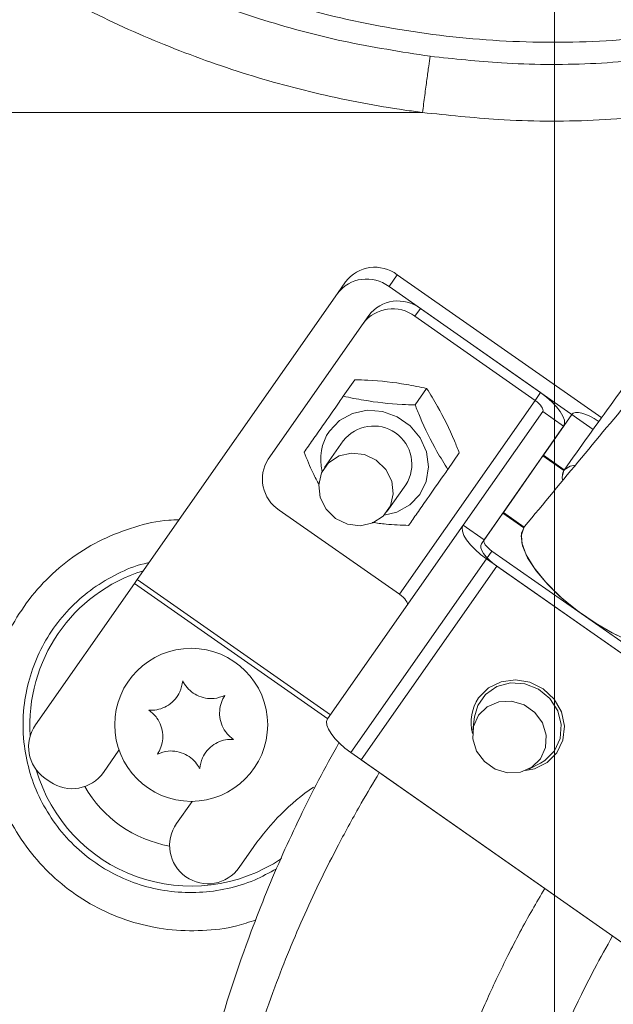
# Model space of a CAD drawing. Header units: millimetres. Extents: x 0 to 8410, y 0 to 5940.
# Tile 218 of 256: x 5273 to 5319, y 3483 to 3560. Entities that reach past the tile are written whole.
import ezdxf

# ---------------------------------------------------------------- set-up
doc = ezdxf.new("R2010")
doc.units = ezdxf.units.MM
doc.header["$LTSCALE"] = 10
doc.styles.add('SLDTEXTSTYLE0', font='TXT', dxfattribs={"width": 0.605})
doc.dimstyles.new('SLDDIMSTYLE0', dxfattribs={"dimtxt": 50, "dimasz": 50, "dimexe": 0, "dimexo": 0.0625, "dimgap": 12.5, "dimtad": 1, "dimtoh": 1, "dimdec": 1, "dimrnd": 1e-09, "dimzin": 12, "dimdsep": 46, "dimtxsty": 'SLDTEXTSTYLE0', "dimsah": 1, "dimcen": 0.09, "dimadec": 0, "dimazin": 0, "dimtfac": 1, "dimtofl": 0, "dimtmove": 0, "dimatfit": 3, "dimfxl": 0, "dimfrac": 2, "dimtolj": 1, "dimtzin": 12, "dimarcsym": 0})
doc.dimstyles.new('SLDDIMSTYLE2', dxfattribs={"dimtxt": 50, "dimasz": 50, "dimexe": 0, "dimexo": 0.0625, "dimgap": 12.5, "dimtad": 1, "dimtoh": 1, "dimdec": 1, "dimrnd": 1e-09, "dimzin": 12, "dimdsep": 46, "dimtxsty": 'SLDTEXTSTYLE0', "dimsah": 1, "dimcen": 0.09, "dimadec": 0, "dimazin": 0, "dimtfac": 1, "dimtofl": 0, "dimtmove": 0, "dimatfit": 3, "dimfxl": 0, "dimfrac": 2, "dimtolj": 1, "dimtzin": 12, "dimarcsym": 0})
doc.dimstyles.new('SLDDIMSTYLE3', dxfattribs={"dimtxt": 50, "dimasz": 50, "dimexe": 0, "dimexo": 0.0625, "dimgap": -12.5, "dimtad": 1, "dimtoh": 1, "dimdec": 1, "dimrnd": 1e-09, "dimzin": 12, "dimdsep": 46, "dimtxsty": 'SLDTEXTSTYLE0', "dimsah": 1, "dimcen": 0.09, "dimadec": 0, "dimazin": 0, "dimtfac": 1, "dimtofl": 0, "dimtmove": 0, "dimatfit": 3, "dimfxl": 0, "dimfrac": 2, "dimtolj": 1, "dimtzin": 12, "dimarcsym": 0})

# ---------------------------------------------------------------- blocks, each defined once
blk = doc.blocks.new('*D8')
at = {"color": 7, "linetype": 'Continuous', "lineweight": 0}
for p, q in [((5314.725, 3632.575), (4589.073, 3632.575)), ((4604.073, 3632.575), (4604.073, 2732.575)), ((5314.725, 2732.575), (4589.073, 2732.575))]:
    blk.add_line(p, q, dxfattribs=at)
for points in [[(4604.073, 3632.575), (4596.573, 3582.575), (4611.573, 3582.575)], [(4604.073, 2732.575), (4611.573, 2782.575), (4596.573, 2782.575)]]:
    blk.add_solid(points, dxfattribs=at)
at = {"color": 7, "linetype": 'Continuous', "lineweight": 0, "insert": (4539.619, 3125.287), "char_height": 50, "attachment_point": 1, "rotation": 90, "style": 'SLDTEXTSTYLE0'}
blk.add_mtext('900', dxfattribs=at)
blk = doc.blocks.new('*D10')
at = {"color": 7, "linetype": 'Continuous', "lineweight": 0}
for p, q in [((5314.725, 3964.575), (4489.073, 3964.575)), ((4504.073, 2237.575), (4504.073, 3964.575)), ((4975.826, 2237.575), (4489.073, 2237.575))]:
    blk.add_line(p, q, dxfattribs=at)
for points in [[(4504.073, 3964.575), (4496.573, 3914.575), (4511.573, 3914.575)], [(4504.073, 2237.575), (4511.573, 2287.575), (4496.573, 2287.575)]]:
    blk.add_solid(points, dxfattribs=at)
at = {"color": 7, "linetype": 'Continuous', "lineweight": 0, "insert": (4439.619, 3024.714), "char_height": 50, "attachment_point": 1, "rotation": 90, "style": 'SLDTEXTSTYLE0'}
blk.add_mtext('1727', dxfattribs=at)
blk = doc.blocks.new('*D14')
at = {"color": 7, "linetype": 'Continuous', "lineweight": 0}
for p, q in [((5314.725, 3632.575), (5314.725, 3296.02)), ((5259.725, 3242.575), (5259.725, 3326.02)), ((5259.725, 3311.02), (5051.599, 3311.02)), ((5259.725, 3311.02), (5314.725, 3311.02)), ((5314.725, 3311.02), (5414.725, 3311.02))]:
    blk.add_line(p, q, dxfattribs=at)
for points in [[(5259.725, 3311.02), (5209.725, 3318.52), (5209.725, 3303.52)], [(5314.725, 3311.02), (5364.725, 3303.52), (5364.725, 3318.52)]]:
    blk.add_solid(points, dxfattribs=at)
at = {"color": 7, "linetype": 'Continuous', "lineweight": 0, "insert": (5067.474, 3375.474), "char_height": 50, "attachment_point": 1, "style": 'SLDTEXTSTYLE0'}
blk.add_mtext('55', dxfattribs=at)
blk = doc.blocks.new('*D15')
at = {"color": 7, "linetype": 'Continuous', "lineweight": 0}
for p, q in [((5463.658, 3520.917), (5463.658, 3444.209)), ((5648.059, 3520.917), (5463.658, 3520.917)), ((5648.059, 3444.209), (5648.059, 3520.917)), ((5463.658, 3444.209), (5648.059, 3444.209)), ((5259.725, 2942.575), (5259.725, 3443.868)), ((5369.725, 2942.575), (5369.725, 3443.868)), ((5259.725, 3428.868), (5159.725, 3428.868)), ((5259.725, 3428.868), (5369.725, 3428.868)), ((5369.725, 3428.868), (5648.059, 3428.868))]:
    blk.add_line(p, q, dxfattribs=at)
for points in [[(5259.725, 3428.868), (5209.725, 3436.368), (5209.725, 3421.368)], [(5369.725, 3428.868), (5419.725, 3421.368), (5419.725, 3436.368)]]:
    blk.add_solid(points, dxfattribs=at)
at = {"color": 7, "linetype": 'Continuous', "lineweight": 0, "insert": (5479.533, 3508.663), "char_height": 50, "attachment_point": 1, "style": 'SLDTEXTSTYLE0'}
blk.add_mtext(' 110 ', dxfattribs=at)

msp = doc.modelspace()

# ---------------------------------------------------------------- linework, layer by layer
at = {"color": 8, "linetype": 'Continuous', "lineweight": 0}
for p, q in [((5304.366562, 3552.574802), (5304.364811, 3552.574785)), ((5304.366696, 3552.574785), (5304.366562, 3552.574802)), ((5301.739732, 3538.936668), (5302.384328, 3539.857247)), ((5304.197188, 3537.215938), (5303.767457, 3536.602219)), ((5313.187705, 3530.00609), (5313.617436, 3530.619809)), ((5313.187705, 3530.00609), (5302.551489, 3514.815999)), ((5315.430296, 3527.978501), (5313.791992, 3529.125654)), ((5307.560892, 3520.226721), (5309.199196, 3519.079568)), ((5309.803482, 3518.199132), (5309.373751, 3517.585412)), ((5309.373751, 3517.585412), (5298.737535, 3502.395321)), ((5299.556687, 3501.821745), (5310.192903, 3517.011836)), ((5281.98777, 3515.958283), (5297.142082, 3505.347119)), ((5281.772904, 3515.651423), (5296.927217, 3505.040259))]:
    msp.add_line(p, q, dxfattribs=at)
at = {"color": 7, "linetype": 'Continuous', "lineweight": 0}
for p, q in [((5318.414861, 3528.632547), (5302.384328, 3539.857247)), ((5297.686843, 3538.378883), (5298.33144, 3539.299463)), ((5297.686843, 3538.378883), (5281.98777, 3515.958283)), ((5317.757561, 3527.720863), (5301.739732, 3538.936668)), ((5299.714568, 3536.044435), (5300.144299, 3536.658154)), ((5304.197188, 3537.215938), (5313.617436, 3530.619809)), ((5299.714568, 3536.044435), (5292.269217, 3525.411371)), ((5303.767457, 3536.602219), (5313.187705, 3530.00609)), ((5298.154522, 3530.329564), (5299.058982, 3531.621267)), ((5303.785488, 3529.654183), (5304.689948, 3530.945885)), ((5313.791992, 3529.125654), (5307.560892, 3520.226721)), ((5313.843527, 3525.71236), (5316.074892, 3528.89908)), ((5315.430296, 3527.978501), (5309.199196, 3519.079568)), ((5298.1512, 3526.837926), (5296.690114, 3524.75128)), ((5306.346042, 3524.5938), (5307.250502, 3525.885502)), ((5310.703254, 3521.227586), (5313.800554, 3525.650988)), ((5315.439677, 3524.503262), (5313.800554, 3525.650988)), ((5315.48265, 3524.564634), (5313.843527, 3525.71236)), ((5315.439677, 3524.503262), (5315.48265, 3524.564634)), ((5301.605027, 3521.309821), (5303.066112, 3523.396468)), ((5293.13124, 3521.412128), (5302.551489, 3514.815999)), ((5312.342077, 3520.08007), (5310.703254, 3521.227586)), ((5308.98433, 3518.772708), (5310.660281, 3521.166214)), ((5312.299104, 3520.018698), (5310.660281, 3521.166214)), ((5307.560892, 3520.226721), (5296.924676, 3505.03663)), ((5312.299104, 3520.018698), (5312.342077, 3520.08007)), ((5309.803482, 3518.199132), (5337.654652, 3498.697533)), ((5309.373751, 3517.585412), (5337.224921, 3498.083813)), ((5336.405769, 3498.65739), (5310.192903, 3517.011836)), ((5281.98777, 3515.958283), (5281.772904, 3515.651423)), ((5281.772904, 3515.651423), (5274.018131, 3504.576459)), ((5308.445668, 3505.187503), (5308.313718, 3504.169272)), ((5279.342619, 3500.848213), (5280.562388, 3502.590224)), ((5298.737535, 3502.395321), (5326.588705, 3482.893722)), ((5325.769553, 3483.467299), (5299.556687, 3501.821745)), ((5312.693146, 3501.102764), (5313.60484, 3501.575012)), ((5274.754858, 3500.398274), (5275.164434, 3500.111486)), ((5286.296453, 3498.575189), (5285.076683, 3496.833177)), ((5289.991596, 3493.391719), (5291.138749, 3495.030023))]:
    msp.add_line(p, q, dxfattribs=at)
at = {"color": 7, "linetype": 'Continuous', "lineweight": 0, "flags": 128}
for points in [[(5313.617436, 3530.619809), (5314.084476, 3530.266423), (5314.508797, 3529.89124), (5314.874092, 3529.508678), (5315.166322, 3529.133439), (5315.374258, 3528.779943), (5315.48991, 3528.461774), (5315.508831, 3528.19116), (5315.430296, 3527.978501)], [(5313.187705, 3530.00609), (5313.343385, 3529.888295), (5313.484825, 3529.763233), (5313.60659, 3529.635713), (5313.704001, 3529.510633), (5313.773313, 3529.392801), (5313.811863, 3529.286745), (5313.81817, 3529.19654), (5313.791992, 3529.125654)], [(5316.074892, 3528.89908), (5316.190208, 3528.996769), (5316.364052, 3529.046619), (5316.589742, 3529.046714), (5316.858606, 3528.997052), (5317.160312, 3528.89954), (5317.483264, 3528.757927), (5317.815053, 3528.577653), (5318.142927, 3528.365647)], [(5300.743003, 3525.309064), (5299.806287, 3525.760177), (5298.79012, 3525.882057), (5297.817067, 3525.660003), (5297.004493, 3525.120798), (5296.450405, 3524.329478), (5296.221635, 3523.381489), (5296.345776, 3522.391171), (5296.807855, 3521.477972), (5297.552138, 3520.752037), (5298.488854, 3520.300924), (5299.505021, 3520.179044), (5300.478074, 3520.401099), (5301.290648, 3520.940303), (5301.844736, 3521.731623), (5302.073506, 3522.679612), (5301.949365, 3523.66993), (5301.487286, 3524.583129), (5300.743003, 3525.309064)], [(5315.348884, 3523.78633), (5315.323808, 3523.981958), (5315.439677, 3524.503262)], [(5315.48265, 3524.564634), (5315.944503, 3524.855242), (5316.33171, 3524.9162)], [(5307.560892, 3520.226721), (5307.482357, 3520.014061), (5307.501278, 3519.743448), (5307.616929, 3519.425279), (5307.824865, 3519.071783), (5308.117096, 3518.696544), (5308.482391, 3518.313982), (5308.906711, 3517.938799), (5309.373751, 3517.585412)], [(5324.888685, 3510.646246), (5324.174705, 3510.411768), (5323.220768, 3510.404918), (5322.069395, 3510.626001), (5320.771906, 3511.065162), (5319.386137, 3511.702826), (5317.973857, 3512.510571), (5316.598017, 3513.452391), (5315.319944, 3514.486306), (5314.196607, 3515.566229), (5313.278077, 3516.644025), (5312.605298, 3517.671651), (5312.208257, 3518.603302), (5312.104653, 3519.397451), (5312.299104, 3520.018698)], [(5325.212841, 3510.921423), (5324.90281, 3510.654741), (5324.174775, 3510.411778), (5323.195018, 3510.407599), (5322.009351, 3510.6424), (5320.673216, 3511.105202), (5319.249087, 3511.774364), (5317.803557, 3512.618597), (5316.404215, 3513.598427), (5315.116495, 3514.668037), (5314.000607, 3515.777413), (5313.108731, 3516.874682), (5312.482568, 3517.908537), (5312.151399, 3518.830637), (5312.130707, 3519.597864), (5312.373573, 3520.120029)], [(5309.199196, 3519.079568), (5309.173017, 3519.008681), (5309.179325, 3518.918477), (5309.217875, 3518.812421), (5309.287187, 3518.694589), (5309.384597, 3518.569509), (5309.506362, 3518.441988), (5309.647802, 3518.316927), (5309.803482, 3518.199132)], [(5310.192903, 3517.011836), (5309.881543, 3517.247427), (5309.598663, 3517.497549), (5309.355133, 3517.75259), (5309.160313, 3518.00275), (5309.021689, 3518.238414), (5308.944588, 3518.450526), (5308.931974, 3518.630935), (5308.98433, 3518.772708)], [(5302.551489, 3514.815999), (5302.707169, 3514.698204), (5302.848609, 3514.573142), (5302.970374, 3514.445622), (5303.067784, 3514.320542), (5303.137096, 3514.20271), (5303.175647, 3514.096654), (5303.181954, 3514.006449), (5303.155776, 3513.935563)], [(5308.765768, 3506.692302), (5309.532383, 3507.467153), (5310.524648, 3507.955611), (5311.645432, 3508.10986), (5312.785026, 3507.914803), (5313.831878, 3507.389533), (5314.683515, 3506.585466), (5315.256573, 3505.581312), (5315.494957, 3504.475362), (5315.375332, 3503.375876), (5314.909408, 3502.390479), (5314.142793, 3501.615628), (5313.150528, 3501.127171), (5312.441126, 3500.988253)], [(5314.70462, 3502.533873), (5315.153652, 3503.505783), (5315.243336, 3504.589918), (5314.963955, 3505.668794), (5314.345784, 3506.625498), (5313.45581, 3507.356357), (5312.390478, 3507.78217), (5311.26523, 3507.856795), (5310.202007, 3507.572144), (5309.316024, 3506.959064), (5308.703292, 3506.083992), (5308.445668, 3505.187503)], [(5308.759275, 3505.324918), (5308.365647, 3504.450378), (5308.313039, 3503.475781), (5308.607795, 3502.518676), (5309.214365, 3501.694505), (5310.059586, 3501.102675), (5311.041512, 3500.81457), (5312.041709, 3500.864938), (5312.939538, 3501.247706), (5313.626707, 3501.916705), (5314.020335, 3502.791244), (5314.072943, 3503.765842), (5313.778187, 3504.722947), (5313.171618, 3505.547117), (5312.326397, 3506.138947), (5311.34447, 3506.427053), (5310.344274, 3506.376684), (5309.446445, 3505.993917), (5308.759275, 3505.324918)], [(5296.924676, 3505.03663), (5296.84614, 3504.82397), (5296.865062, 3504.553357), (5296.980713, 3504.235188), (5297.188649, 3503.881692), (5297.48088, 3503.506453), (5297.846174, 3503.123891), (5298.270495, 3502.748708), (5298.737535, 3502.395321)], [(5313.60484, 3501.575012), (5313.944901, 3501.779508), (5314.70462, 3502.533873)]]:
    msp.add_lwpolyline(points, dxfattribs=at)
at = {"color": 8, "linetype": 'Continuous', "lineweight": 0, "flags": 128}
msp.add_lwpolyline([(5297.061624, 3527.600856), (5297.85408, 3528.426798), (5298.869695, 3528.984617), (5300.02619, 3529.22912), (5301.229874, 3529.140499), (5302.38323, 3528.725935), (5303.392821, 3528.019012), (5304.176855, 3527.077001), (5304.671815, 3525.976219), (5304.837602, 3524.805843), (5304.660785, 3523.660692), (5304.155688, 3522.633538), (5303.363233, 3521.807596), (5302.347617, 3521.249777), (5301.369892, 3521.020886)], dxfattribs=at)
at = {"color": 7, "linetype": 'Continuous', "lineweight": 0}
msp.add_circle((5286.224686, 3504.574759), 6, dxfattribs=at)
for centre, radius, start, end in [((5300.637573, 3537.546116), 2.896977, 52.91797837, 142.75438662), ((5299.992977, 3536.625537), 2.896977, 52.91797837, 142.75438662), ((5302.450433, 3534.904808), 2.896977, 52.91797837, 142.75438662), ((5302.020702, 3534.291088), 2.896977, 52.91797837, 142.75438662), ((5300.523164, 3524.995101), 3.0037, 327.84433563, 142.15566437), ((5294.705568, 3523.843994), 2.896977, 147.24561338, 237.08202163), ((5316.310804, 3524.024423), 0.99138, 148.78181616, 194.37360711), ((5311.552851, 3504.781311), 3.379308, 145.5631296, 195.23525736), ((5276.475587, 3502.85573), 3, 145, 235), ((5276.885163, 3502.568942), 3, 235, 325), ((5306.702637, 3484.132071), 19, 124.99350632, 145), ((5287.53414, 3495.112448), 3, 145, 325)]:
    msp.add_arc(centre, radius, start, end, dxfattribs=at)
at = {"color": 8, "linetype": 'Continuous', "lineweight": 0}
for centre, radius, start, end in [((5300.265922, 3525.397443), 3.888773, 145.48592337, 194.38236725), ((5286.224686, 3504.574759), 12.648995, 107.2394329, 183.85226161), ((5286.224686, 3504.574759), 12.648995, 196.14773839, 304.03911733), ((5286.224686, 3504.574759), 9.653106, 210.08446888, 259.91553112)]:
    msp.add_arc(centre, radius, start, end, dxfattribs=at)
at = {"color": 7, "linetype": 'Continuous', "lineweight": 0}
for points, knots in [([(5583.159897, 3685.435676), (5582.890372, 3686.459074), (5582.376241, 3688.411257), (5581.617317, 3691.189782), (5580.901575, 3693.665339), (5580.206888, 3695.9072), (5579.541663, 3697.894091), (5578.918517, 3699.611207), (5578.384283, 3700.980194), (5577.926472, 3702.084326), (5577.486299, 3703.091999), (5577.017938, 3704.107927), (5576.472186, 3705.221388), (5575.842973, 3706.4194), (5575.127116, 3707.679213), (5574.372818, 3708.89631), (5573.630549, 3709.995291), (5572.959236, 3710.913942), (5572.341043, 3711.703276), (5571.688752, 3712.485674), (5570.889857, 3713.376515), (5569.839535, 3714.440027), (5568.555144, 3715.588624), (5567.1331, 3716.68582), (5565.607384, 3717.693841), (5564.086134, 3718.543573), (5562.499255, 3719.281474), (5560.875206, 3719.904841), (5559.039189, 3720.460596), (5556.450007, 3721.021936), (5553.212746, 3721.3523), (5549.508976, 3721.271428), (5545.975932, 3720.849378), (5542.431657, 3720.148116), (5538.678005, 3719.145313), (5534.625101, 3717.807712), (5530.207461, 3716.090846), (5525.454458, 3713.985926), (5520.464883, 3711.531898), (5515.36664, 3708.804681), (5510.281749, 3705.893596), (5505.369254, 3702.920976), (5500.795261, 3700.026481), (5496.624672, 3697.291768), (5492.55202, 3694.542369), (5488.214497, 3691.53307), (5483.330011, 3688.047489), (5477.867846, 3684.036158), (5471.872714, 3679.502281), (5465.526133, 3674.557013), (5457.4376, 3668.068979), (5447.743765, 3659.992973), (5436.494522, 3650.202656), (5425.394708, 3640.204347), (5416.243623, 3631.737747), (5409.061872, 3624.968177), (5403.784836, 3619.925927), (5398.589456, 3614.8908), (5393.482253, 3609.866503), (5388.46958, 3604.856164), (5383.545659, 3599.853533), (5378.525031, 3594.674564), (5373.165381, 3589.061084), (5367.250965, 3582.766776), (5360.752759, 3575.735962), (5353.713206, 3567.993192), (5346.177684, 3559.578876), (5338.1941, 3550.540657), (5329.827436, 3540.90516), (5321.119325, 3530.698074), (5315.343458, 3523.712123), (5312.372693, 3520.118961)], [0, 0, 0, 0, 0.018858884, 0.035974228, 0.051343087, 0.064965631, 0.078152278, 0.089155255, 0.09797902, 0.104627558, 0.110362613, 0.116948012, 0.12394684, 0.131712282, 0.140244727, 0.148897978, 0.156382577, 0.163005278, 0.168275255, 0.173217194, 0.17965699, 0.187627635, 0.19712449, 0.206874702, 0.215595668, 0.225103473, 0.233014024, 0.241019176, 0.250220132, 0.260611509, 0.278422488, 0.294424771, 0.308730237, 0.323110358, 0.337955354, 0.353482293, 0.369847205, 0.387051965, 0.404453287, 0.421441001, 0.438031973, 0.453885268, 0.468043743, 0.480456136, 0.491909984, 0.504674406, 0.518884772, 0.534528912, 0.551593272, 0.56959534, 0.587453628, 0.618245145, 0.64840855, 0.677846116, 0.70650304, 0.72055967, 0.734452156, 0.748190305, 0.761780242, 0.775224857, 0.788526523, 0.801767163, 0.81639206, 0.832933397, 0.851371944, 0.871682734, 0.893831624, 0.917783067, 0.943505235, 0.970942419, 1, 1, 1, 1]), ([(5531.927961, 3716.718277), (5531.75013, 3716.693945), (5530.343827, 3716.501528), (5527.474988, 3715.765952), (5523.20738, 3714.469443), (5518.868348, 3712.816932), (5514.561469, 3710.948058), (5510.421347, 3708.96986), (5506.103374, 3706.736926), (5501.656868, 3704.279234), (5497.224481, 3701.686427), (5493.019847, 3699.107954), (5489.275125, 3696.723853), (5485.845219, 3694.475768), (5482.371593, 3692.14119), (5478.456575, 3689.441549), (5473.949166, 3686.247299), (5468.82384, 3682.509652), (5463.145127, 3678.244339), (5457.111889, 3673.576898), (5449.431402, 3667.465381), (5440.235907, 3659.884206), (5429.570756, 3650.716546), (5419.090416, 3641.337518), (5410.512442, 3633.344784), (5403.82385, 3626.929617), (5398.922841, 3622.144128), (5394.105004, 3617.358707), (5389.371049, 3612.579262), (5384.721491, 3607.811668), (5380.138663, 3603.040283), (5375.437144, 3598.067025), (5370.400364, 3592.645135), (5364.849513, 3586.546037), (5358.789551, 3579.724739), (5352.27687, 3572.184816), (5345.382887, 3563.935749), (5338.180405, 3554.997129), (5330.72974, 3545.396989), (5323.065115, 3535.169447), (5318.045079, 3528.149185), (5315.462426, 3524.537478)], [0, 0, 0, 0, 0.003589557, 0.028386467, 0.054333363, 0.081973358, 0.103843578, 0.126287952, 0.148739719, 0.171203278, 0.193627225, 0.214118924, 0.23174678, 0.246506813, 0.261846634, 0.279494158, 0.299561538, 0.322032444, 0.3468849, 0.373090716, 0.399034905, 0.443705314, 0.487349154, 0.529839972, 0.571116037, 0.591343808, 0.611336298, 0.631115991, 0.650698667, 0.670094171, 0.689307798, 0.708584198, 0.730107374, 0.754393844, 0.781434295, 0.811214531, 0.843712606, 0.878904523, 0.91675333, 0.957172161, 1, 1, 1, 1]), ([(5275.67569, 3569.061331), (5277.652411, 3567.92551), (5281.605842, 3565.653876), (5288.368509, 3562.740056), (5295.876868, 3560.333725), (5304.113487, 3558.68665), (5312.480975, 3557.95212), (5320.872299, 3558.18784), (5329.195443, 3559.322761), (5337.524614, 3561.521587), (5343.326158, 3563.506615), (5346.233116, 3565.063827), (5346.47246, 3565.19204)], [0, 0, 0, 0, 0.092662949, 0.185325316, 0.298684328, 0.412404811, 0.525762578, 0.639027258, 0.752653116, 0.865917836, 0.988960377, 1, 1, 1, 1]), ([(5304.689948, 3530.945885), (5304.158479, 3531.054913), (5302.713585, 3531.351326), (5300.753597, 3531.575913), (5299.400071, 3531.612138), (5299.058982, 3531.621267)], [0, 0, 0, 0, 0.303241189, 0.824416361, 1, 1, 1, 1]), ([(5304.689948, 3530.945885), (5304.974173, 3530.483758), (5305.746892, 3529.227381), (5306.628291, 3527.462408), (5307.125265, 3526.202899), (5307.250502, 3525.885502)], [0, 0, 0, 0, 0.303241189, 0.824416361, 1, 1, 1, 1]), ([(5295.084111, 3525.944562), (5295.30297, 3526.257126), (5295.749836, 3526.895316), (5296.685585, 3528.231706), (5297.489191, 3529.379373), (5298.048212, 3530.177738), (5298.154522, 3530.329564)], [0, 0, 0, 0, 0.244942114, 0.500121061, 0.904937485, 1, 1, 1, 1]), ([(5298.154522, 3530.329564), (5298.68599, 3530.220536), (5300.130884, 3529.924124), (5302.090872, 3529.699536), (5303.444398, 3529.663311), (5303.785488, 3529.654183)], [0, 0, 0, 0, 0.303241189, 0.824416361, 1, 1, 1, 1]), ([(5306.346042, 3524.5938), (5306.061817, 3525.055927), (5305.289097, 3526.312304), (5304.407699, 3528.077277), (5303.910725, 3529.336786), (5303.785488, 3529.654183)], [0, 0, 0, 0, 0.303241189, 0.824416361, 1, 1, 1, 1]), ([(5295.084111, 3525.944562), (5295.304741, 3525.39111), (5295.659533, 3524.501114), (5296.097268, 3523.686978), (5296.262793, 3523.37912)], [0, 0, 0, 0, 0.621859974, 1, 1, 1, 1]), ([(5303.275631, 3520.208798), (5303.49449, 3520.521362), (5303.941356, 3521.159552), (5304.877106, 3522.495941), (5305.680711, 3523.643608), (5306.239733, 3524.441974), (5306.346042, 3524.5938)], [0, 0, 0, 0, 0.244942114, 0.500121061, 0.904937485, 1, 1, 1, 1]), ([(5303.275631, 3520.208798), (5302.68016, 3520.226987), (5301.711319, 3520.256581), (5300.785899, 3520.391284), (5300.429263, 3520.443196)], [0, 0, 0, 0, 0.614622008, 1, 1, 1, 1]), ([(5285.559019, 3508.010874), (5285.509349, 3507.726772), (5285.423289, 3507.234529), (5284.993827, 3506.568527), (5284.466308, 3506.10107), (5283.844963, 3505.806104), (5283.31678, 3505.706058), (5283.014339, 3505.713813), (5282.91609, 3505.716332)], [0, 0, 0, 0, 0.235567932, 0.408149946, 0.581146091, 0.745075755, 0.917186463, 1, 1, 1, 1]), ([(5288.867616, 3506.869302), (5288.596759, 3506.770271), (5288.127454, 3506.598683), (5287.335967, 3506.637588), (5286.667369, 3506.860691), (5286.101238, 3507.251298), (5285.750483, 3507.658703), (5285.60597, 3507.924514), (5285.559019, 3508.010874)], [0, 0, 0, 0, 0.235552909, 0.408136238, 0.581133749, 0.74506347, 0.917172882, 1, 1, 1, 1]), ([(5289.533283, 3503.433187), (5289.312078, 3503.618253), (5288.928814, 3503.938904), (5288.56677, 3504.64383), (5288.4257, 3505.334404), (5288.480923, 3506.019987), (5288.658373, 3506.527431), (5288.816309, 3506.785475), (5288.867616, 3506.869302)], [0, 0, 0, 0, 0.235567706, 0.40814974, 0.581145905, 0.745075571, 0.917186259, 1, 1, 1, 1]), ([(5282.91609, 3505.716332), (5283.137295, 3505.531265), (5283.520559, 3505.210614), (5283.882603, 3504.505689), (5284.023673, 3503.815115), (5283.968449, 3503.129531), (5283.791, 3502.622088), (5283.633064, 3502.364044), (5283.581757, 3502.280217)], [0, 0, 0, 0, 0.235567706, 0.40814974, 0.581145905, 0.745075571, 0.917186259, 1, 1, 1, 1]), ([(5297.809102, 3503.174523), (5297.271299, 3502.199308), (5296.217426, 3500.288285), (5294.758114, 3497.370795), (5293.396068, 3494.449737), (5292.119804, 3491.465107), (5290.206305, 3486.57424), (5287.953283, 3479.64039), (5285.681786, 3470.376965), (5283.860276, 3460.651836), (5282.477968, 3450.366639), (5281.580565, 3439.537948), (5281.173156, 3430.353057), (5280.98763, 3422.889858), (5280.909356, 3417.30772), (5280.882243, 3411.583975), (5280.899897, 3406.03903), (5280.946527, 3401.08407), (5281.00133, 3397.125379), (5281.050256, 3394.255633), (5281.095063, 3391.929796), (5281.146401, 3389.514531), (5281.220986, 3386.394797), (5281.326802, 3382.522548), (5281.466501, 3378.089971), (5281.638594, 3373.333382), (5281.837907, 3368.471151), (5282.084219, 3363.104813), (5282.387219, 3357.226604), (5282.756586, 3350.852877), (5283.150909, 3344.733322), (5283.533376, 3339.308271), (5283.843229, 3335.204582), (5284.066323, 3332.378904), (5284.226258, 3330.40615), (5284.382985, 3328.514048), (5284.571347, 3326.294553), (5284.805807, 3323.605159), (5285.090081, 3320.433763), (5285.48036, 3316.197215), (5285.997751, 3310.751033), (5286.635296, 3304.222395), (5287.315483, 3297.366963), (5288.041603, 3290.078462), (5288.798935, 3282.426557), (5289.575367, 3274.429842), (5290.319298, 3266.540186), (5291.024015, 3258.776938), (5291.670015, 3251.328573), (5292.22664, 3244.578329), (5292.679458, 3238.80863), (5293.029562, 3234.144798), (5293.309751, 3230.266413), (5293.524954, 3227.18477), (5293.70734, 3224.497056), (5293.869612, 3222.044817), (5294.043202, 3219.347957), (5294.238905, 3216.200544), (5294.478908, 3212.153178), (5294.763708, 3206.976303), (5295.080283, 3200.56832), (5295.401952, 3193.09774), (5295.703051, 3184.643448), (5295.91793, 3176.655056), (5296.044452, 3169.444067), (5296.113761, 3163.956691), (5296.182903, 3159.162629), (5296.247069, 3155.091054), (5296.301815, 3151.516073), (5296.341824, 3148.46349), (5296.366504, 3145.92244), (5296.370418, 3143.694188), (5296.311527, 3141.933759), (5296.181414, 3140.779847), (5296.056698, 3140.120008), (5296.009768, 3140.075294), (5295.987053, 3140.053651)], [0, 0, 0, 0, 0.009030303, 0.017695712, 0.026206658, 0.03481701, 0.043528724, 0.067805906, 0.091979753, 0.117724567, 0.144476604, 0.172074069, 0.201342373, 0.215203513, 0.229523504, 0.244306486, 0.25925859, 0.272205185, 0.282450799, 0.289736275, 0.294300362, 0.300360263, 0.308335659, 0.318325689, 0.330182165, 0.342474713, 0.354963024, 0.367636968, 0.383818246, 0.400258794, 0.416765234, 0.431004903, 0.442108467, 0.448435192, 0.452819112, 0.457341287, 0.463047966, 0.469964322, 0.478122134, 0.487561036, 0.502721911, 0.520251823, 0.538089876, 0.555803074, 0.576703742, 0.597368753, 0.617757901, 0.637826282, 0.657503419, 0.675441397, 0.690089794, 0.702164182, 0.711534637, 0.72010061, 0.726006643, 0.732325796, 0.739067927, 0.746863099, 0.756664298, 0.770364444, 0.786889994, 0.80622701, 0.82824541, 0.852703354, 0.869106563, 0.886287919, 0.898156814, 0.910369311, 0.922999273, 0.932820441, 0.942993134, 0.953567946, 0.964585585, 0.976185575, 0.988473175, 1, 1, 1, 1]), ([(5286.890354, 3501.138644), (5286.940024, 3501.422747), (5287.026084, 3501.914989), (5287.455545, 3502.580991), (5287.983065, 3503.048448), (5288.60441, 3503.343415), (5289.132593, 3503.443461), (5289.435034, 3503.435706), (5289.533283, 3503.433187)], [0, 0, 0, 0, 0.235567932, 0.408149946, 0.581146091, 0.745075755, 0.917186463, 1, 1, 1, 1]), ([(5283.581757, 3502.280217), (5283.852614, 3502.379247), (5284.321919, 3502.550835), (5285.113406, 3502.511931), (5285.782004, 3502.288827), (5286.348135, 3501.89822), (5286.698889, 3501.490816), (5286.843403, 3501.225004), (5286.890354, 3501.138644)], [0, 0, 0, 0, 0.235552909, 0.408136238, 0.581133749, 0.74506347, 0.917172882, 1, 1, 1, 1]), ([(5300.97799, 3500.826538), (5300.50383, 3500.03288), (5299.397409, 3498.180934), (5297.875936, 3495.390117), (5296.398092, 3492.483521), (5295.112235, 3489.737341), (5293.902849, 3486.919925), (5292.257019, 3482.69887), (5290.394842, 3476.971537), (5288.556255, 3469.691906), (5286.915255, 3461.813072), (5285.520581, 3453.126581), (5284.654053, 3443.448926), (5284.356664, 3433.342681), (5284.377808, 3423.13126), (5284.530769, 3415.07425), (5284.666174, 3409.472867), (5284.741765, 3406.567577), (5284.801043, 3404.36827), (5284.855689, 3402.379897), (5284.919573, 3400.091276), (5285.001678, 3397.183099), (5285.103996, 3393.623837), (5285.230181, 3389.395086), (5285.40576, 3383.839586), (5285.635413, 3377.21388), (5285.92798, 3369.770499), (5286.255025, 3362.440249), (5286.616376, 3355.268703), (5287.004065, 3348.401068), (5287.369724, 3342.553708), (5287.68042, 3337.953048), (5287.91036, 3334.719372), (5288.094114, 3332.231604), (5288.263465, 3330.002332), (5288.457645, 3327.518711), (5288.741661, 3324.006135), (5289.140213, 3319.278712), (5289.680318, 3313.156717), (5290.322475, 3306.163312), (5291.027838, 3298.697787), (5291.978002, 3288.795918), (5293.147748, 3276.677563), (5294.247409, 3264.995526), (5295.051886, 3256.145583), (5295.579467, 3250.194809), (5296.054273, 3244.691787), (5296.462986, 3239.824839), (5296.803931, 3235.659884), (5297.080944, 3232.197496), (5297.318919, 3229.163988), (5297.57013, 3225.901607), (5297.862774, 3222.007954), (5298.210313, 3217.238006), (5298.593982, 3211.657963), (5298.9659, 3205.653458), (5299.310456, 3199.273811), (5299.613459, 3192.62892), (5299.874739, 3185.277453), (5300.046873, 3177.968108), (5300.126079, 3170.820178), (5300.116632, 3163.931152), (5300.104696, 3157.415363), (5300.149416, 3151.520636), (5300.206585, 3146.515389), (5300.26182, 3142.083199), (5300.300885, 3138.312053), (5300.323263, 3135.251317), (5300.289971, 3132.894076), (5300.168695, 3131.218413), (5299.978163, 3130.019074), (5299.799595, 3129.305466), (5299.682924, 3128.977498), (5299.678403, 3128.999108), (5299.677217, 3129.00478)], [0, 0, 0, 0, 0.007328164, 0.017099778, 0.024950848, 0.032739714, 0.040619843, 0.048614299, 0.067541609, 0.086484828, 0.105421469, 0.12821475, 0.152584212, 0.178171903, 0.203841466, 0.228961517, 0.238450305, 0.245756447, 0.250703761, 0.254910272, 0.260639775, 0.267836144, 0.276682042, 0.287287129, 0.299497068, 0.31827765, 0.336897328, 0.355233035, 0.373172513, 0.390613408, 0.406686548, 0.416997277, 0.425107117, 0.430938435, 0.435659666, 0.441833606, 0.449577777, 0.462029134, 0.477338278, 0.495581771, 0.514612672, 0.533503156, 0.570108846, 0.605863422, 0.621482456, 0.636751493, 0.650669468, 0.662910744, 0.6733855, 0.682015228, 0.688965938, 0.696212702, 0.70656096, 0.718256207, 0.732084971, 0.748527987, 0.763414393, 0.780098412, 0.798633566, 0.819078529, 0.835891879, 0.853918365, 0.873299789, 0.888757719, 0.903883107, 0.91836285, 0.932107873, 0.945007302, 0.956896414, 0.967654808, 0.977245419, 0.988162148, 0.996893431, 1, 1, 1, 1]), ([(5297.911732, 3135.311005), (5297.822485, 3134.674375), (5297.62729, 3133.281975), (5297.474396, 3131.439444), (5297.537724, 3129.606198), (5297.727223, 3127.968339), (5297.967341, 3126.592787), (5298.19626, 3125.507235), (5298.369132, 3124.777308), (5298.498049, 3124.294412), (5298.587955, 3123.986639), (5298.649028, 3123.791418), (5298.689855, 3123.667436), (5298.706401, 3123.618152), (5298.717782, 3123.585027), (5298.721087, 3123.575479), (5298.723613, 3123.568229), (5298.725292, 3123.563434), (5298.726911, 3123.558835), (5298.728413, 3123.554589), (5298.729773, 3123.550772), (5298.731579, 3123.54574), (5298.735662, 3123.534543), (5298.738091, 3123.528604), (5298.738351, 3123.529603), (5298.741393, 3123.524329), (5298.751647, 3123.499974), (5298.774897, 3123.442166), (5298.793334, 3123.396252), (5298.810385, 3123.354044), (5298.829268, 3123.307547), (5298.857445, 3123.238894), (5298.894534, 3123.150184), (5298.957255, 3123.003398), (5299.050377, 3122.794565), (5299.250747, 3122.372583), (5299.586609, 3121.749289), (5300.146798, 3120.89871), (5300.886015, 3120.019152), (5301.99705, 3119.048274), (5303.856496, 3118.050155), (5306.346663, 3117.578086), (5308.7235, 3117.91808), (5310.492285, 3118.707159), (5311.579523, 3119.468842), (5312.469053, 3120.2845), (5313.098285, 3121.040571), (5313.518194, 3121.699191), (5313.663244, 3121.951633), (5313.743304, 3122.099881), (5313.780093, 3122.172691), (5313.806639, 3122.225813), (5313.819708, 3122.251942), (5313.83306, 3122.278635), (5313.852109, 3122.316703), (5313.876688, 3122.365808), (5313.918963, 3122.450303), (5314.005725, 3122.624299), (5314.119874, 3122.858786), (5314.269711, 3123.186965), (5314.44289, 3123.609251), (5314.674672, 3124.257407), (5314.977943, 3125.265911), (5315.358153, 3126.867553), (5315.723143, 3129.191249), (5315.907187, 3132.44559), (5315.933917, 3136.746898), (5315.919255, 3142.163212), (5315.871682, 3148.577311), (5315.824223, 3155.691133), (5315.846562, 3163.657784), (5315.887378, 3172.005483), (5315.781869, 3180.427454), (5315.578276, 3188.173438), (5315.310377, 3195.241224), (5315.006279, 3201.636576), (5314.687401, 3207.372403), (5314.354882, 3212.706959), (5314.020195, 3217.61652), (5313.692003, 3222.154572), (5313.393578, 3226.148861), (5313.118257, 3229.742669), (5312.83721, 3233.330395), (5312.51259, 3237.382531), (5312.107034, 3242.313858), (5311.609665, 3248.184799), (5310.734159, 3258.200849), (5309.441523, 3272.237846), (5307.718244, 3290.128813), (5306.309759, 3304.737924), (5305.32703, 3315.447369), (5304.776219, 3321.713507), (5304.353561, 3326.761194), (5304.044071, 3330.642725), (5303.81551, 3333.638158), (5303.605871, 3336.484537), (5303.365198, 3339.888892), (5303.071103, 3344.294506), (5302.749028, 3349.493209), (5302.253598, 3358.234022), (5301.680369, 3370.361928), (5301.258187, 3382.16406), (5301.005991, 3390.329781), (5300.884847, 3394.458999), (5300.786934, 3397.896121), (5300.709223, 3400.649907), (5300.64055, 3403.093488), (5300.560509, 3405.975953), (5300.448415, 3410.146309), (5300.308768, 3415.887985), (5300.183584, 3422.839514), (5300.142631, 3430.455095), (5300.276907, 3438.344105), (5300.709735, 3446.309373), (5301.622428, 3454.127433), (5302.939948, 3461.492865), (5304.429191, 3468.190788), (5306.036718, 3474.108421), (5307.714581, 3479.0001), (5309.399425, 3483.062155), (5311.095499, 3486.614822), (5312.61132, 3489.485496), (5313.626225, 3491.190036), (5313.954042, 3491.740608)], [0, 0, 0, 0, 0.010235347, 0.022386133, 0.033727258, 0.043619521, 0.053367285, 0.061254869, 0.06738596, 0.070890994, 0.073488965, 0.07519694, 0.075721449, 0.076029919, 0.076074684, 0.076107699, 0.076120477, 0.076131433, 0.076141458, 0.076151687, 0.076163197, 0.076176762, 0.076211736, 0.076375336, 0.076639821, 0.077058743, 0.077635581, 0.077846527, 0.078021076, 0.078102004, 0.078183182, 0.078359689, 0.078574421, 0.078840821, 0.079553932, 0.080529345, 0.083310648, 0.087243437, 0.092370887, 0.098051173, 0.103849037, 0.110132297, 0.116027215, 0.12069271, 0.124195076, 0.1269564, 0.13074254, 0.131873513, 0.132288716, 0.132636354, 0.132956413, 0.133025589, 0.133089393, 0.133152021, 0.133217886, 0.133373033, 0.133575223, 0.134150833, 0.136053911, 0.138991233, 0.142966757, 0.147978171, 0.15627261, 0.166401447, 0.178307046, 0.191892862, 0.206940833, 0.223122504, 0.240193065, 0.258032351, 0.27535441, 0.295753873, 0.314392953, 0.331406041, 0.346865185, 0.360823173, 0.373328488, 0.384433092, 0.395761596, 0.405495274, 0.414178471, 0.421945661, 0.429056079, 0.437700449, 0.448517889, 0.461398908, 0.476211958, 0.514228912, 0.553508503, 0.59360444, 0.610025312, 0.623667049, 0.634628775, 0.643053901, 0.649053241, 0.654212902, 0.661658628, 0.671299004, 0.682992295, 0.695607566, 0.728362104, 0.762135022, 0.772609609, 0.781630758, 0.789069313, 0.795027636, 0.799590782, 0.805005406, 0.813826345, 0.826786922, 0.842441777, 0.859140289, 0.876427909, 0.893894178, 0.911190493, 0.927839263, 0.942890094, 0.956343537, 0.968499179, 0.977525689, 0.986149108, 0.995526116, 1, 1, 1, 1]), ([(5319.267367, 3488.020179), (5318.791297, 3487.17141), (5317.894242, 3485.572081), (5316.441201, 3482.69406), (5314.917331, 3479.340267), (5313.104998, 3474.602516), (5311.396818, 3468.87902), (5309.820289, 3462.125683), (5308.427422, 3454.834213), (5307.388585, 3446.81443), (5306.867321, 3438.109957), (5306.736763, 3430.702321), (5306.735331, 3424.811523), (5306.770723, 3420.553128), (5306.831352, 3416.372559), (5306.904984, 3412.476485), (5306.977864, 3409.11977), (5307.037882, 3406.547152), (5307.085806, 3404.565943), (5307.131484, 3402.717997), (5307.186923, 3400.516862), (5307.268179, 3397.339748), (5307.382875, 3392.990569), (5307.53798, 3387.513378), (5307.724946, 3381.567208), (5307.938025, 3375.548091), (5308.173824, 3369.630125), (5308.434991, 3363.785332), (5308.721192, 3358.037798), (5309.030167, 3352.428202), (5309.347912, 3347.169885), (5309.645711, 3342.621688), (5309.898871, 3338.987095), (5310.095099, 3336.293659), (5310.257252, 3334.138509), (5310.416493, 3332.076159), (5310.60922, 3329.65178), (5310.88475, 3326.296753), (5311.264248, 3321.855854), (5311.771818, 3316.163363), (5312.372441, 3309.673371), (5313.03257, 3302.730138), (5313.926783, 3293.465697), (5315.03231, 3282.087836), (5316.138728, 3270.449684), (5317.023003, 3260.818866), (5317.686753, 3253.355043), (5318.271579, 3246.539186), (5318.756502, 3240.682481), (5319.13842, 3235.916787), (5319.430713, 3232.167112), (5319.669136, 3229.039281), (5319.886468, 3226.12835), (5320.112721, 3223.031237), (5320.346882, 3219.74114), (5320.600398, 3216.03683), (5320.875466, 3211.786758), (5321.175051, 3206.746613), (5321.485711, 3200.881107), (5321.768366, 3194.609994), (5322.008359, 3188.013887), (5322.192338, 3181.182939), (5322.299232, 3174.473612), (5322.325178, 3167.978669), (5322.320658, 3161.791833), (5322.351678, 3155.382425), (5322.41291, 3149.664059), (5322.466166, 3144.731771), (5322.499741, 3140.589841), (5322.515693, 3136.763852), (5322.437843, 3133.394383), (5322.106032, 3130.608111), (5321.66706, 3128.541588), (5321.301292, 3127.449452), (5321.088512, 3127.063733), (5320.993282, 3127.20445), (5320.991875, 3127.20653)], [0, 0, 0, 0, 0.007765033, 0.014631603, 0.025450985, 0.036647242, 0.054036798, 0.07143618, 0.089654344, 0.110511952, 0.132836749, 0.155856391, 0.166717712, 0.177496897, 0.188127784, 0.198390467, 0.207008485, 0.213549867, 0.217872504, 0.222011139, 0.227542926, 0.234540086, 0.246069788, 0.260479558, 0.276025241, 0.291114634, 0.306084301, 0.320870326, 0.33541213, 0.349652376, 0.363401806, 0.375290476, 0.384155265, 0.390981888, 0.395733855, 0.400516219, 0.406641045, 0.414145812, 0.426002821, 0.440389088, 0.457425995, 0.475372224, 0.493233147, 0.52796704, 0.562048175, 0.581923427, 0.601367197, 0.618933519, 0.633868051, 0.645999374, 0.65524926, 0.662441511, 0.669833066, 0.677428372, 0.686037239, 0.694897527, 0.70564719, 0.718409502, 0.733280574, 0.750331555, 0.76624449, 0.783729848, 0.802807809, 0.818184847, 0.834557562, 0.852103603, 0.871010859, 0.884507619, 0.898795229, 0.91390729, 0.92979876, 0.946337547, 0.963449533, 0.98117692, 0.999721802, 1, 1, 1, 1])]:
    msp.add_open_spline(points, degree=3, knots=knots, dxfattribs=at)
at = {"color": 8, "linetype": 'Continuous', "lineweight": 0}
for points, knots in [([(5274.604733, 3567.676712), (5274.60475, 3567.676702), (5276.104105, 3566.757875), (5279.573214, 3564.794617), (5285.205096, 3562.159989), (5291.550117, 3559.841848), (5298.144707, 3558.03798), (5302.691186, 3557.335082), (5304.964481, 3556.983624)], [0, 0, 0, 0, 0.00000185, 0.162898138, 0.368847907, 0.574797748, 0.787393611, 1, 1, 1, 1]), ([(5304.364811, 3552.574785), (5303.898916, 3552.637363), (5301.202015, 3552.999602), (5296.311426, 3553.931216), (5289.731805, 3555.745366), (5283.275909, 3558.147418), (5277.374816, 3560.88758), (5273.769649, 3563.002079), (5272.161052, 3563.945551)], [0, 0, 0, 0, 0.040973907, 0.237183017, 0.433385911, 0.635338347, 0.83729089, 1, 1, 1, 1]), ([(5304.964481, 3556.983624), (5306.829795, 3556.785302), (5311.002664, 3556.341638), (5317.555726, 3556.27867), (5322.194216, 3556.747925), (5324.523312, 3556.983549)], [0, 0, 0, 0, 0.2869665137, 0.6419689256, 1, 1, 1, 1]), ([(5304.364811, 3552.574785), (5298.724689, 3552.574817), (5287.204648, 3552.574884), (5269.57966, 3552.574997), (5257.610077, 3552.575009), (5251.507617, 3552.575015)], [0, 0, 0, 0, 0.319810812, 0.653218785, 1, 1, 1, 1]), ([(5325.121355, 3552.574786), (5322.669993, 3552.328373), (5317.74689, 3551.833497), (5310.793521, 3551.897207), (5306.345166, 3552.366196), (5304.366696, 3552.574785)], [0, 0, 0, 0, 0.35511255, 0.713177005, 1, 1, 1, 1]), ([(5291.28468, 3489.283318), (5290.793266, 3489.113714), (5289.444545, 3488.648225), (5287.108595, 3488.38709), (5284.38687, 3488.458534), (5281.714876, 3489.017849), (5279.173549, 3490.00422), (5276.839445, 3491.413461), (5274.769312, 3493.186782), (5273.033036, 3495.288618), (5271.664647, 3497.647759), (5270.718464, 3500.207487), (5270.16363, 3503.108686), (5270.16728, 3506.074763), (5270.729886, 3508.976618), (5271.684493, 3511.538126), (5273.062838, 3513.89831), (5274.81033, 3516.000173), (5276.891678, 3517.768125), (5279.234105, 3519.177225), (5281.782959, 3520.128174), (5283.824464, 3520.6218), (5284.997858, 3520.635961), (5285.265375, 3520.639189)], [0, 0, 0, 0, 0.028489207, 0.07819062, 0.12789207, 0.177578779, 0.227265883, 0.276925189, 0.326584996, 0.376242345, 0.425900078, 0.475605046, 0.525310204, 0.587311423, 0.637072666, 0.686833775, 0.736624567, 0.786414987, 0.836175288, 0.885935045, 0.935630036, 0.985324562, 1, 1, 1, 1]), ([(5282.913801, 3517.280792), (5282.785644, 3517.256495), (5281.930545, 3517.094372), (5280.435438, 3516.446523), (5278.514025, 3515.331853), (5276.813692, 3513.88403), (5275.3838, 3512.174392), (5274.256397, 3510.251214), (5273.475411, 3508.164051), (5273.015217, 3505.799311), (5273.012524, 3503.381753), (5273.466916, 3501.017549), (5274.241434, 3498.931568), (5275.361149, 3497.00969), (5276.781674, 3495.297572), (5278.474627, 3493.853591), (5280.383114, 3492.70668), (5282.460765, 3491.903034), (5284.643157, 3491.452311), (5286.872393, 3491.379998), (5289.078135, 3491.683611), (5291.131958, 3492.304081), (5292.350422, 3492.978204), (5292.920373, 3493.293534)], [0, 0, 0, 0, 0.008691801, 0.057994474, 0.107322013, 0.156649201, 0.205950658, 0.255251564, 0.304479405, 0.353706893, 0.4150282, 0.464205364, 0.513382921, 0.562560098, 0.611737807, 0.660970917, 0.710204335, 0.75949913, 0.808793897, 0.858102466, 0.907410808, 0.956690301, 1, 1, 1, 1])]:
    msp.add_open_spline(points, degree=3, knots=knots, dxfattribs=at)
msp.add_open_spline([(5304.366562, 3552.574802), (5304.425028, 3553.02773), (5304.541959, 3553.933585), (5304.709342, 3555.185261), (5304.858268, 3556.26592), (5304.929077, 3556.744389), (5304.964481, 3556.983624)], degree=3, dxfattribs=at)

# ---------------------------------------------------------------- dimensions: what is measured, and where the dimension line sits
at = {"color": 7, "linetype": 'Continuous', "lineweight": 0}
for base, p1, p2, picture, middle in [((4504.072845, 3964.574759), (4975.825542, 2237.574759), (5314.724686, 3964.574759), '*D10', (4504.072845, 3101.074759)), ((4604.072845, 2732.574759), (5314.724686, 3632.574759), (5314.724686, 2732.574759), '*D8', (4604.072845, 3182.574759))]:
    dim = msp.add_linear_dim(base=base, p1=p1, p2=p2, angle=90, dimstyle='SLDDIMSTYLE0', dxfattribs=at)
    dim.commit()
    dim.dimension.update_dxf_attribs({"geometry": picture, "text_midpoint": middle, "dimtype": 160})
for base, p1, p2, dimstyle, picture, middle in [((5314.724686, 3311.020304), (5259.724686, 3242.574759), (5314.724686, 3632.574759), 'SLDDIMSTYLE2', '*D14', (5105.654442, 3311.020304)), ((5369.724686, 3428.867808), (5259.724686, 2942.574759), (5369.724686, 2942.574759), 'SLDDIMSTYLE3', '*D15', (5555.85839, 3428.867808))]:
    dim = msp.add_linear_dim(base=base, p1=p1, p2=p2, dimstyle=dimstyle, dxfattribs=at)
    dim.commit()
    dim.dimension.update_dxf_attribs({"geometry": picture, "text_midpoint": middle, "dimtype": 160})

doc.saveas('drawing.dxf')
